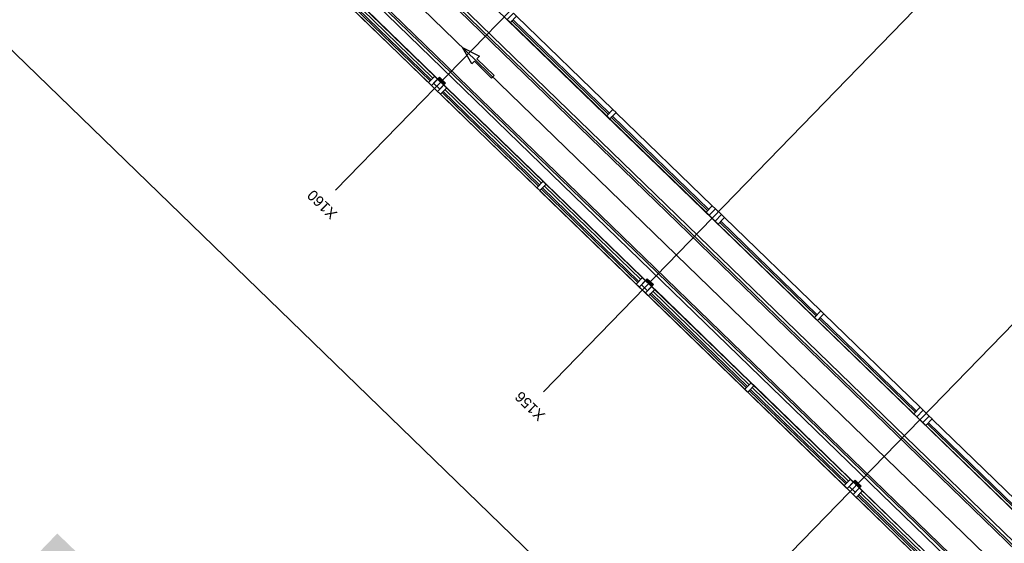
# Model space of a CAD drawing. Header units: millimetres. Extents: x 1395914 to 1460038, y 2368732 to 2439619.
# Tile 21 of 40: x 1404204 to 1420528, y 2393564 to 2402251. Entities that reach past the tile are written whole.
import ezdxf

# ---------------------------------------------------------------- set-up
doc = ezdxf.new("R2010")
doc.units = ezdxf.units.MM
doc.header["$MEASUREMENT"] = 0
for name, color, linetype, lineweight in [('23_Yttervegg', 7, 'Continuous', 0), ('24_Innervegger', 7, 'Continuous', 0), ('822_Akselinjer', 7, 'Continuous', 0)]:
    doc.layers.add(name, color=color, linetype=linetype, lineweight=lineweight)
doc.layers.add('A852-TYNN', color=7, linetype='Continuous', lineweight=5, plot=False)
doc.styles.add('Arial_27', font='arial.ttf', dxfattribs={"height": 175})
doc.styles.add('Arial_29', font='arial.ttf', dxfattribs={"height": 150})

# ---------------------------------------------------------------- blocks, each defined once
blk = doc.blocks.new('System Panel - Tettfelt 150mm-1256194-PLOT VIEW 001-01 01')
for p, q in [((70, 75), (-70, 75)), ((-70, 75), (-70, -75)), ((70, -75), (70, 75)), ((-70, -75), (70, -75))]:
    blk.add_line(p, q)
blk = doc.blocks.new('System Panel - Tettfelt 150mm-1261964-PLOT VIEW 001-01 01')
for p, q in [((70, 75), (-70, 75)), ((-70, 75), (-70, -75)), ((70, -75), (70, 75)), ((-70, -75), (70, -75))]:
    blk.add_line(p, q)
blk = doc.blocks.new('System Panel - Glassfelt 25mm-V2-PLOT VIEW 001-01 01')
for p, q in [((1113, 37), (-1113, 37)), ((-1113, 37), (-1113, 12)), ((-1113, 12), (1113, 12)), ((1113, 12), (1113, 37))]:
    blk.add_line(p, q)
blk = doc.blocks.new('Rectangular Mullion - 70x150mm Aluminium-1260982-PLOT VIEW 001-01 01')
for p, q in [((90468, 171313), (91983, 169683)), ((90359, 171211), (91873, 169581))]:
    blk.add_line(p, q)
blk = doc.blocks.new('Rectangular Mullion - 70x150mm Aluminium-1261759-PLOT VIEW 001-01 01')
for p, q in [((-35, 75), (35, 75)), ((-35, -75), (-35, 75)), ((35, 75), (35, -75)), ((35, -75), (-35, -75))]:
    blk.add_line(p, q)
blk = doc.blocks.new('Rectangular Mullion - 70x150mm Aluminium-1254588-PLOT VIEW 001-01 01')
for p, q in [((-35, 75), (35, 75)), ((-35, -75), (-35, 75)), ((35, 75), (35, -75)), ((35, -75), (-35, -75))]:
    blk.add_line(p, q)
blk = doc.blocks.new('Rectangular Mullion - 70x105mm Aluminium-V7-PLOT VIEW 001-01 01')
for p, q in [((97460, 161285), (98974, 159655)), ((98897, 159584), (97383, 161214))]:
    blk.add_line(p, q)
blk = doc.blocks.new('Rectangular Mullion - 70x150mm Aluminium-1254466-PLOT VIEW 001-01 01')
blk.add_line((102323, 156119), (103837, 154489))

msp = doc.modelspace()

# ---------------------------------------------------------------- hatches: boundary and pattern name
at = {"layer": '23_Yttervegg', "linetype": 'Continuous', "extrusion": (0, 0, -1)}
for points in [[(-1411237, 2401169), (-1411137, 2401267), (-1411165, 2401295), (-1411265, 2401198)], [(-1414682, 2397826), (-1414581, 2397924), (-1414609, 2397952), (-1414710, 2397855)], [(-1418127, 2394483), (-1418026, 2394581), (-1418054, 2394610), (-1418154, 2394512)]]:
    msp.add_hatch(color=256, dxfattribs=at).paths.add_polyline_path(points)

# ---------------------------------------------------------------- linework, layer by layer
msp.add_line((1428798, 2385050), (1407872, 2405357))
at = {"flags": 128}
for points in [[(1408557, 2405291), (1409654, 2404227), (1409689, 2404263), (1428993, 2385530), (1428958, 2385494), (1409654, 2404227), (1409640, 2404213), (1409654, 2404227), (1409689, 2404263), (1408592, 2405327)], [(1407924, 2404638), (1409020, 2403574), (1428325, 2384841), (1428360, 2384877), (1428373, 2384891), (1428316, 2384947), (1428323, 2384954)], [(1428360, 2384877), (1409055, 2403610), (1409020, 2403574), (1409055, 2403610), (1407958, 2404674)]]:
    msp.add_lwpolyline(points, dxfattribs=at)
for points in [[(1428378, 2384901), (1428935, 2385475), (1428897, 2385511), (1409673, 2404167), (1409636, 2404203), (1409079, 2403629), (1409116, 2403593), (1428340, 2384937)], [(1411548, 2401790), (1411826, 2401646), (1411784, 2401603), (1412071, 2401324), (1412029, 2401281), (1411742, 2401560), (1411700, 2401517)]]:
    msp.add_lwpolyline(points, close=True, dxfattribs=at)
at = {"layer": '23_Yttervegg'}
for p, q in [((1411165, 2401295), (1411067, 2401195)), ((1411067, 2401195), (1411168, 2401097)), ((1411265, 2401198), (1411165, 2401295)), ((1411168, 2401097), (1411265, 2401198)), ((1414609, 2397952), (1414512, 2397852)), ((1414710, 2397855), (1414609, 2397952)), ((1414512, 2397852), (1414612, 2397755)), ((1414612, 2397755), (1414710, 2397855)), ((1418054, 2394610), (1417956, 2394509)), ((1417956, 2394509), (1418057, 2394412)), ((1418154, 2394512), (1418054, 2394610)), ((1418057, 2394412), (1418154, 2394512))]:
    msp.add_line(p, q, dxfattribs=at)
at = {"layer": '822_Akselinjer'}
for p, q in [((1437210, 2428034), (1409442, 2399420)), ((1440654, 2424691), (1412887, 2396077)), ((1444099, 2421348), (1416332, 2392734))]:
    msp.add_line(p, q, dxfattribs=at)
at = {"layer": 'A852-TYNN'}
for points in [[(1401563, 2404179), (1430825, 2375782), (1460038, 2405885), (1430776, 2434282)], [(1428493, 2384480), (1428388, 2384581), (1428360, 2384553), (1406613, 2405657), (1412450, 2411672), (1413290, 2410857), (1408503, 2405925), (1429407, 2385640), (1429313, 2385543), (1429422, 2385437)]]:
    msp.add_lwpolyline(points, close=True, dxfattribs=at)
msp.add_lwpolyline([(1433870, 2378920), (1433655, 2379128), (1431740, 2377155), (1429361, 2379465), (1431138, 2381296), (1428439, 2383916), (1428433, 2383910), (1428261, 2384077), (1428404, 2384224), (1428217, 2384406), (1428256, 2384445), (1404647, 2407356)], dxfattribs=at)

# ---------------------------------------------------------------- block references
at = {"layer": '23_Yttervegg'}
for name, p, rotation in [('Rectangular Mullion - 70x105mm Aluminium-V7-PLOT VIEW 001-01 01', (1320454, 2236731), 2.958939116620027), ('Rectangular Mullion - 70x150mm Aluminium-1254466-PLOT VIEW 001-01 01', (1315363, 2241672), 2.958939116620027), ('System Panel - Glassfelt 25mm-V2-PLOT VIEW 001-01 01', (1410236, 2402036), 135.8600616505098), ('System Panel - Tettfelt 150mm-1256194-PLOT VIEW 001-01 01', (1411135, 2401164), 135.8600616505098), ('Rectangular Mullion - 70x150mm Aluminium-1254466-PLOT VIEW 001-01 01', (1317160, 2239928), 2.958939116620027), ('Rectangular Mullion - 70x105mm Aluminium-V7-PLOT VIEW 001-01 01', (1322252, 2234987), 2.958939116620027), ('System Panel - Glassfelt 25mm-V2-PLOT VIEW 001-01 01', (1412034, 2400292), 135.8600616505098), ('Rectangular Mullion - 70x105mm Aluminium-V7-PLOT VIEW 001-01 01', (1323899, 2233388), 2.958939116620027), ('Rectangular Mullion - 70x150mm Aluminium-1254466-PLOT VIEW 001-01 01', (1318807, 2238330), 2.958939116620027), ('System Panel - Glassfelt 25mm-V2-PLOT VIEW 001-01 01', (1413681, 2398693), 135.8600616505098), ('System Panel - Tettfelt 150mm-1256194-PLOT VIEW 001-01 01', (1414579, 2397821), 135.8600616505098), ('Rectangular Mullion - 70x105mm Aluminium-V7-PLOT VIEW 001-01 01', (1325697, 2231644), 2.958939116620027), ('Rectangular Mullion - 70x150mm Aluminium-1254466-PLOT VIEW 001-01 01', (1320605, 2236585), 2.958939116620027), ('System Panel - Glassfelt 25mm-V2-PLOT VIEW 001-01 01', (1415478, 2396949), 135.8600616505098), ('Rectangular Mullion - 70x105mm Aluminium-V7-PLOT VIEW 001-01 01', (1327344, 2230046), 2.958939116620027), ('Rectangular Mullion - 70x150mm Aluminium-1254466-PLOT VIEW 001-01 01', (1322252, 2234987), 2.958939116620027), ('System Panel - Glassfelt 25mm-V2-PLOT VIEW 001-01 01', (1417125, 2395351), 135.8600616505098), ('System Panel - Tettfelt 150mm-1256194-PLOT VIEW 001-01 01', (1418024, 2394478), 135.8600616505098), ('Rectangular Mullion - 70x150mm Aluminium-1254466-PLOT VIEW 001-01 01', (1324050, 2233242), 2.958939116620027), ('Rectangular Mullion - 70x105mm Aluminium-V7-PLOT VIEW 001-01 01', (1329141, 2228301), 2.958939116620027), ('System Panel - Glassfelt 25mm-V2-PLOT VIEW 001-01 01', (1418923, 2393606), 135.8600616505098)]:
    msp.add_blockref(name, p, dxfattribs=dict(at, rotation=rotation))
at = {"layer": '23_Yttervegg', "extrusion": (0, 0, -1), "rotation": 44.13993834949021}
for p in [(-1411059, 2401237), (-1411210, 2401091), (-1412857, 2399493), (-1414504, 2397894), (-1414655, 2397748), (-1416302, 2396150), (-1417949, 2394552), (-1418099, 2394405)]:
    msp.add_blockref('Rectangular Mullion - 70x150mm Aluminium-1254588-PLOT VIEW 001-01 01', p, dxfattribs=at)
at = {"layer": '24_Innervegger', "extrusion": (0, 0, -1), "rotation": 44.13993834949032}
for p in [(-1412366, 2402282), (-1414013, 2400684), (-1415660, 2399086), (-1415811, 2398939), (-1417458, 2397341), (-1419105, 2395743), (-1419256, 2395597)]:
    msp.add_blockref('Rectangular Mullion - 70x150mm Aluminium-1261759-PLOT VIEW 001-01 01', p, dxfattribs=at)
at = {"layer": '24_Innervegger'}
for name, p, rotation in [('Rectangular Mullion - 70x150mm Aluminium-1260982-PLOT VIEW 001-01 01', (1330939, 2226557), 2.958939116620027), ('System Panel - Glassfelt 25mm-V2-PLOT VIEW 001-01 01', (1413190, 2401483), 135.8600616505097), ('Rectangular Mullion - 70x150mm Aluminium-1260982-PLOT VIEW 001-01 01', (1332586, 2224958), 2.958939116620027), ('System Panel - Glassfelt 25mm-V2-PLOT VIEW 001-01 01', (1414837, 2399885), 135.8600616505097), ('System Panel - Tettfelt 150mm-1261964-PLOT VIEW 001-01 01', (1415736, 2399012), 135.8600616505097), ('Rectangular Mullion - 70x150mm Aluminium-1260982-PLOT VIEW 001-01 01', (1334384, 2223214), 2.958939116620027), ('System Panel - Glassfelt 25mm-V2-PLOT VIEW 001-01 01', (1416634, 2398140), 135.8600616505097), ('Rectangular Mullion - 70x150mm Aluminium-1260982-PLOT VIEW 001-01 01', (1336031, 2221616), 2.958939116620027), ('System Panel - Glassfelt 25mm-V2-PLOT VIEW 001-01 01', (1418281, 2396542), 135.8600616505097), ('System Panel - Tettfelt 150mm-1261964-PLOT VIEW 001-01 01', (1419180, 2395670), 135.8600616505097), ('Rectangular Mullion - 70x150mm Aluminium-1260982-PLOT VIEW 001-01 01', (1337828, 2219871), 2.958939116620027), ('System Panel - Glassfelt 25mm-V2-PLOT VIEW 001-01 01', (1420079, 2394797), 135.8600616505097)]:
    msp.add_blockref(name, p, dxfattribs=dict(at, rotation=rotation))

# ---------------------------------------------------------------- texts
at = {"layer": '822_Akselinjer', "linetype": 'Continuous', "char_height": 175, "width": 702.48, "attachment_point": 1, "rotation": 135.8601, "style": 'Arial_27'}
for s, insert in [('X160', (1409363, 2398920)), ('X156', (1412807, 2395577))]:
    msp.add_mtext(s, dxfattribs=dict(at, insert=insert))
at = {"layer": 'A852-TYNN', "style": 'Arial_29'}
msp.add_text('ZV002-350-101.1', height=4000, rotation=136.0723, dxfattribs=at).set_placement((1428119, 2371291))

doc.saveas('drawing.dxf')
